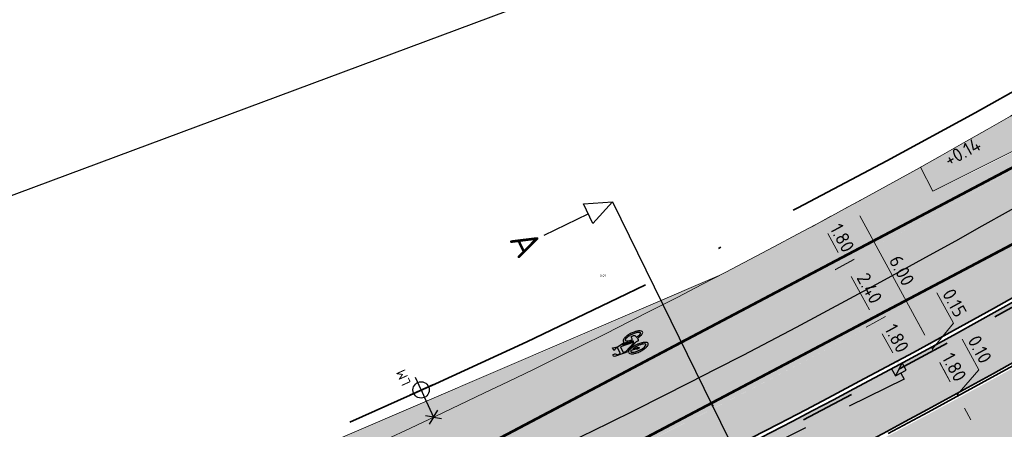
# Model space of a CAD drawing. Header units: metres. Extents: x 132493 to 134960, y 502695 to 503907.
# Tile 11 of 144: x 132619 to 132655, y 502793 to 502808. Entities that reach past the tile are written whole.
import ezdxf
from ezdxf.enums import TextEntityAlignment as Align

# ---------------------------------------------------------------- set-up
doc = ezdxf.new("R2010")
doc.units = ezdxf.units.M
for name, pattern in [('RI-HWA_KOLKAANSLUITING', [4.3, 2.5, -1.8]), ('VH-OPSLUITBAND_100X200', [16, 8, -2, 4, -2]), ('VH-TROTTOIRBAND_130-150', [15, 5, -2, 2, -2, 2, -2]), ('VW-1-1_STREEP', [2, 1, -1]), ('XX-PROJECTGRENS', [18, 12, -3, 0, -3])]:
    doc.linetypes.add(name, pattern=pattern)
doc.layers.get('Defpoints').update_dxf_attribs({"color": 3})
for name, color, linetype, lineweight, plot in [('ARC-hoev-btt-300x300x45-grijs-nieuw', 8, 'Continuous', 18, False), ('ARC-hoev-fietsstrook-plateau-drempel-afalt rood', 241, 'Continuous', 18, False), ('ARC-hoev-gras zaaien', 73, 'Continuous', 35, False), ('ARC-hoev-overlagen asfalt rijbaan', 13, 'Continuous', 18, False), ('ARC-hoev-overlagen rood asfalt fiets', 10, 'Continuous', 35, False), ('X-XX-AL-HULPLIJN-GD', 7, 'Continuous', 25, False)]:
    doc.layers.add(name, color=color, linetype=linetype, lineweight=lineweight, plot=plot)
for name, color, linetype, lineweight in [('B02-WE-IE-MEUBILAIR_WEGMEUBILAIR-S', 11, 'Continuous', 25), ('N-WE-KG-GRENS_WERKGRENS-G', 5, 'XX-PROJECTGRENS', 35), ('N-WE-RI-HWA_KOLKAANSLUITING_PVC_125-G', 160, 'RI-HWA_KOLKAANSLUITING', 25), ('N-WE-RI-KOLK-S', 150, 'Continuous', 25), ('N-WE-VH-GOOT_TEGEL-G', 170, 'Continuous', 35), ('N-WE-VH-KANTOPSLUITING_OPSLUITBAND_100X200-G', 150, 'VH-OPSLUITBAND_100X200', 35), ('N-WE-VH-KANTOPSLUITING_TROTTOIRBAND_130 150-G', 210, 'VH-TROTTOIRBAND_130-150', 35), ('N-WE-VH-KANTOPSLUITING_VOORKANTBAND-G', 7, 'Continuous', 35), ('N-WE-VH-KANTVERHARDING-G', 2, 'Continuous', 18), ('N-WE-VH-VERHARDING_ASFALT_TRAPSGEWIJSFREZEN-G', 212, 'VH-TRAPSGEWIJSFREZEN', 18), ('N-WE-VW-MARKERING_LANGS_STREEP_11_010-G', 7, 'VW-1-1_STREEP', 13), ('N-WE-VW-MARKERING_SYMBOOL-S', 7, 'Continuous', 25), ('X-XX-AL-DETAIL1-M', 7, 'Continuous', 18), ('X-XX-AL-DETAIL1-T25', 7, 'Continuous', 25), ('X-XX-AL-VERWIJZING-S', 7, 'Continuous', 25)]:
    doc.layers.add(name, color=color, linetype=linetype, lineweight=lineweight)
doc.styles.add('NLCS-ISO', font='NLCS-ISO.ttf')
doc.styles.add('NLCS-ISO-M-T18', font='NLCS-ISO.ttf', dxfattribs={"height": 1.8})
doc.styles.add('NLCS-ISO-M200-T25', font='NLCS-ISO.ttf', dxfattribs={"height": 0.5})
doc.linetypes.add('VH-TRAPSGEWIJSFREZEN', pattern='A,20,-6.25,[182,NLCS.SHX,S=20,R=0,X=0,Y=0],-6.25', length=32.5)
doc.dimstyles.new('NLCS-M200-T25-PIJL_L2_H1', dxfattribs={"dimscale": 0.2, "dimtxt": 2.5, "dimasz": 2.5, "dimexe": 2, "dimexo": 2, "dimgap": 0.7, "dimtad": 1, "dimzin": 0, "dimdsep": 46, "dimtxsty": 'NLCS-ISO-M200-T25', "dimcen": 0, "dimdle": 2, "dimclrd": 256, "dimclre": 256, "dimclrt": 256, "dimadec": 1, "dimazin": 0, "dimtfac": 1, "dimtdec": 3, "dimtofl": 0, "dimtmove": 0, "dimatfit": 3, "dimfxl": 2, "dimfxlon": 1, "dimtfillclr": 256, "dimtolj": 1, "dimtzin": 0, "dimlwd": -1, "dimlwe": -1, "dimarcsym": 0})

# ---------------------------------------------------------------- blocks, each defined once
blk = doc.blocks.new('SAL-VERWIJZING_DOORSNEDE_BOVEN-SO')
for p, q in [((-2, 9), (0, 14)), ((0, 14), (2, 9)), ((2, 9), (-2, 9)), ((0, 0), (0, 9))]:
    blk.add_line(p, q)
at = {"lineweight": 50, "style": 'NLCS-ISO'}
blk.add_attdef('...', text='', height=5, dxfattribs=at).set_placement((-0.05252548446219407, -1.187903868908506), align=Align.TOP_CENTER)
blk = doc.blocks.new('N-SRI-KOLK_TROTTOIR-SO')
blk.add_hatch(color=256).paths.add_polyline_path([(1.125000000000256, 1.499999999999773), (-1.124999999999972, 1.499999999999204), (-1.124999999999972, 5.684341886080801e-13)])
blk.add_line((-1.124999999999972, 0), (1.124999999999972, 1.499999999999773))
at = {"flags": 128}
blk.add_lwpolyline([(-1.124999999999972, 0), (1.124999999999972, 0), (1.124999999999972, 1.499999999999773), (-1.124999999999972, 1.499999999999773)], close=True, dxfattribs=at)
blk = doc.blocks.new('*D201')
at = {"layer": 'Defpoints', "color": 0, "transparency": 16777216}
for p in [(132648.8766987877, 502800.8078329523), (132652.6109336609, 502796.0090561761), (132651.2661882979, 502795.2772811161)]:
    blk.add_point(p, dxfattribs=at)
at = {"layer": 'X-XX-AL-DETAIL1-M', "transparency": 16777216}
for p, q in [((132649.3916775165, 502801.0880708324), (132650.0943719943, 502801.4704586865)), ((132649.9820171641, 502800.8400807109), (132652.3719412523, 502796.4482402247)), ((132652.2595864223, 502795.8178622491), (132652.9622809, 502796.2002501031))]:
    blk.add_line(p, q, dxfattribs=at)
for points in [[(132650.0552145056, 502800.8799127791), (132649.9088198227, 502800.8002486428), (132649.7430247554, 502801.2792647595)], [(132652.4451385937, 502796.4880722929), (132652.2987439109, 502796.4084081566), (132652.6109336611, 502796.0090561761)]]:
    blk.add_solid(points, dxfattribs=at)
at = {"layer": 'X-XX-AL-DETAIL1-M', "transparency": 16777216, "insert": (132651.5195427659, 502798.8305745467), "char_height": 0.5, "attachment_point": 5, "rotation": 298.55386978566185, "style": 'NLCS-ISO-M200-T25'}
blk.add_mtext('\\A1;6.00', dxfattribs=at)
blk = doc.blocks.new('*D202')
at = {"layer": 'Defpoints', "color": 0, "transparency": 16777216}
for p in [(132648.4479708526, 502798.5223566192), (132650.5658982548, 502796.9426265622), (132649.626015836, 502796.4311672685)]:
    blk.add_point(p, dxfattribs=at)
at = {"layer": 'X-XX-AL-DETAIL1-M', "transparency": 16777216}
for p, q in [((132649.0674249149, 502798.8594472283), (132649.7701193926, 502799.2418350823)), ((132649.6577645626, 502798.6114571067), (132650.3269058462, 502797.3818106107)), ((132650.2145510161, 502796.7514326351), (132650.9172454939, 502797.1338204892))]:
    blk.add_line(p, q, dxfattribs=at)
for points in [[(132649.730961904, 502798.6512891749), (132649.5845672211, 502798.5716250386), (132649.4187721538, 502799.0506411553)], [(132650.4001031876, 502797.4216426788), (132650.2537085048, 502797.3419785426), (132650.565898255, 502796.9426265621)]]:
    blk.add_solid(points, dxfattribs=at)
at = {"layer": 'X-XX-AL-DETAIL1-M', "transparency": 16777216, "insert": (132650.3348987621, 502798.1830479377), "char_height": 0.5, "attachment_point": 5, "rotation": 298.55386978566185, "style": 'NLCS-ISO-M200-T25'}
blk.add_mtext('\\A1;2.40', dxfattribs=at)
blk = doc.blocks.new('*D203')
at = {"layer": 'Defpoints', "color": 0, "transparency": 16777216}
for p in [(132647.8153944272, 502800.2328599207), (132649.4157929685, 502799.0561158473), (132648.624326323, 502798.6254205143)]:
    blk.add_point(p, dxfattribs=at)
at = {"layer": 'X-XX-AL-DETAIL1-M', "transparency": 16777216}
for p, q in [((132648.2047514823, 502800.4447377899), (132648.9074459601, 502800.8271256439)), ((132648.79509113, 502800.1967476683), (132649.1768005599, 502799.4952998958)), ((132649.0644457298, 502798.8649219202), (132649.7671402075, 502799.2473097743))]:
    blk.add_line(p, q, dxfattribs=at)
for points in [[(132648.8682884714, 502800.2365797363), (132648.7218937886, 502800.1569156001), (132648.5560987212, 502800.6359317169)], [(132649.2499979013, 502799.5351319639), (132649.1036032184, 502799.4554678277), (132649.4157929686, 502799.0561158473)]]:
    blk.add_solid(points, dxfattribs=at)
at = {"layer": 'X-XX-AL-DETAIL1-M', "transparency": 16777216, "insert": (132649.3285094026, 502800.032437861), "char_height": 0.5, "attachment_point": 5, "rotation": 298.55386978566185, "style": 'NLCS-ISO-M200-T25'}
blk.add_mtext('\\A1;1.80', dxfattribs=at)
blk = doc.blocks.new('*D204')
at = {"layer": 'Defpoints', "color": 0, "transparency": 16777216}
for p in [(132649.7435982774, 502796.4955666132), (132651.4266321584, 502795.3609001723), (132650.0978915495, 502794.6378344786)]:
    blk.add_point(p, dxfattribs=at)
at = {"layer": 'X-XX-AL-DETAIL1-M', "transparency": 16777216}
for p, q in [((132650.2143771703, 502796.7517521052), (132650.917071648, 502797.1341399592)), ((132650.8047168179, 502796.5037619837), (132651.1876397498, 502795.8000842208)), ((132651.0752849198, 502795.1697062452), (132651.7779793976, 502795.5520940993))]:
    blk.add_line(p, q, dxfattribs=at)
for points in [[(132650.8779141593, 502796.5435940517), (132650.7315194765, 502796.4639299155), (132650.5657244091, 502796.9429460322)], [(132651.2608370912, 502795.839916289), (132651.1144424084, 502795.7602521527), (132651.4266321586, 502795.3609001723)]]:
    blk.add_solid(points, dxfattribs=at)
at = {"layer": 'X-XX-AL-DETAIL1-M', "transparency": 16777216, "insert": (132651.3387418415, 502796.3383371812), "char_height": 0.5, "attachment_point": 5, "rotation": 298.55386978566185, "style": 'NLCS-ISO-M200-T25'}
blk.add_mtext('\\A1;1.80', dxfattribs=at)
blk = doc.blocks.new('SAL-HOOGTELABEL_AHN-SO')
at = {"color": 0, "linetype": 'ByBlock', "lineweight": -2, "style": 'NLCS-ISO-M-T18'}
blk.add_attdef('HOOGTE', text='', height=1.8, dxfattribs=at).set_placement((2.787733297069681, 1.70530256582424e-14), align=Align.RIGHT)
at = {"color": 0, "linetype": 'ByBlock', "lineweight": -2, "style": 'NLCS-ISO-M-T18', "flags": 1}
blk.add_attdef('BRON', (0, -2), '', height=1.5, dxfattribs=at)
blk = doc.blocks.new('B-SIE-WEG_LICHTMAST_1UITHOUDER-SO')
for p, q in [((0, -2.420000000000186), (0, 2.330000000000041)), ((-5.500000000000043, 0), (-6.338789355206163, 1.24355635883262)), ((-5.500000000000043, 0), (-6.338789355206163, -1.24355635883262)), ((-5.500000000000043, 0), (-4.661210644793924, 1.24355635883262)), ((-1.499999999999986, 0), (-5.500000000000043, 0)), ((-5.500000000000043, 0), (-4.661210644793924, -1.24355635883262)), ((0, 0), (-1.494999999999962, 0)), ((0, 0), (2.515000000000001, 0))]:
    blk.add_line(p, q)
blk.add_circle((-0.0004327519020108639, 6.571428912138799e-05), 1.500000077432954)
at = {"style": 'NLCS-ISO'}
blk.add_attdef('TYPE', text='', height=1.8, dxfattribs=at).set_placement((0, 2.330000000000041), align=Align.BOTTOM_CENTER)
blk = doc.blocks.new('*D341')
at = {"layer": 'Defpoints', "color": 0, "transparency": 16777216}
for p in [(132651.8163054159, 502795.4058691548), (132653.5410818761, 502794.2997706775), (132652.2160242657, 502793.5787091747)]:
    blk.add_point(p, dxfattribs=at)
at = {"layer": 'X-XX-AL-DETAIL1-M', "transparency": 16777216}
for p, q in [((132652.3312841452, 502795.6861070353), (132653.0339786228, 502796.0684948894)), ((132652.9216237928, 502795.4381169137), (132653.3020894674, 502794.7389547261)), ((132653.1897346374, 502794.1085767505), (132653.8924291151, 502794.4909646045))]:
    blk.add_line(p, q, dxfattribs=at)
for points in [[(132652.9948211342, 502795.4779489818), (132652.8484264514, 502795.3982848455), (132652.682631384, 502795.8773009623)], [(132653.3752868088, 502794.7787867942), (132653.228892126, 502794.699122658), (132653.5410818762, 502794.2997706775)]]:
    blk.add_solid(points, dxfattribs=at)
at = {"layer": 'X-XX-AL-DETAIL1-M', "transparency": 16777216, "insert": (132653.4544201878, 502795.2749498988), "char_height": 0.5, "attachment_point": 5, "rotation": 298.55386978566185, "style": 'NLCS-ISO-M200-T25'}
blk.add_mtext('\\A1;1.80', dxfattribs=at)
blk = doc.blocks.new('*D342')
at = {"layer": 'Defpoints', "color": 0, "transparency": 16777216}
for p in [(132651.7446076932, 502795.5376243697), (132652.6807194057, 502795.8808145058), (132651.3633928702, 502795.1639600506)]:
    blk.add_point(p, dxfattribs=at)
at = {"layer": 'X-XX-AL-DETAIL1-M', "transparency": 16777216}
for p, q in [((132653.4270436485, 502796.8898320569), (132652.815223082, 502798.0141432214)), ((132652.3719412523, 502796.4482402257), (132652.1329488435, 502796.8874242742)), ((132652.6458265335, 502795.9449353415), (132653.4270436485, 502796.8898320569)), ((132652.2595864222, 502795.81786225), (132652.9622809, 502796.2002501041)), ((132652.3293721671, 502795.6896205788), (132653.0320666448, 502796.0720084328)), ((132652.6109336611, 502796.0090561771), (132652.6807194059, 502795.8808145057)), ((132652.9197118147, 502795.4416304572), (132653.1587042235, 502795.0024464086))]:
    blk.add_line(p, q, dxfattribs=at)
for points in [[(132652.4451385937, 502796.4880722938), (132652.2987439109, 502796.4084081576), (132652.6109336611, 502796.0090561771)], [(132652.9929091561, 502795.4814625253), (132652.8465144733, 502795.401798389), (132652.6807194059, 502795.8808145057)]]:
    blk.add_solid(points, dxfattribs=at)
at = {"layer": 'X-XX-AL-DETAIL1-M', "transparency": 16777216, "insert": (132653.4636969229, 502797.6384017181), "char_height": 0.5, "attachment_point": 5, "rotation": 298.55386978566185, "style": 'NLCS-ISO-M200-T25'}
blk.add_mtext('\\A1;0.15', dxfattribs=at)
blk = doc.blocks.new('*D343')
at = {"layer": 'Defpoints', "color": 0, "transparency": 16777216}
for p in [(132653.589908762, 502794.2100440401), (132652.674755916, 502793.8283388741), (132652.6861941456, 502793.7182663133)]:
    blk.add_point(p, dxfattribs=at)
at = {"layer": 'X-XX-AL-DETAIL1-M', "transparency": 16777216}
for p, q in [((132654.3571918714, 502795.1805465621), (132653.7453713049, 502796.3048577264)), ((132653.3020894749, 502794.73895473), (132653.0630970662, 502795.1781387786)), ((132653.565495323, 502794.2549073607), (132654.3571918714, 502795.1805465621)), ((132653.1897346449, 502794.1085767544), (132653.8924291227, 502794.4909646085)), ((132653.2385615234, 502794.018850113), (132653.9412560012, 502794.4012379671)), ((132653.5410818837, 502794.2997706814), (132653.5899087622, 502794.21004404)), ((132653.828901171, 502793.7708599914), (132654.0678935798, 502793.3316759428))]:
    blk.add_line(p, q, dxfattribs=at)
for points in [[(132653.3752868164, 502794.7787867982), (132653.2288921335, 502794.699122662), (132653.5410818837, 502794.2997706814)], [(132653.9020985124, 502793.8106920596), (132653.7557038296, 502793.7310279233), (132653.5899087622, 502794.21004404)]]:
    blk.add_solid(points, dxfattribs=at)
at = {"layer": 'X-XX-AL-DETAIL1-M', "transparency": 16777216, "insert": (132654.3938451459, 502795.9291162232), "char_height": 0.5, "attachment_point": 5, "rotation": 298.55386978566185, "style": 'NLCS-ISO-M200-T25'}
blk.add_mtext('\\A1;0.10', dxfattribs=at)
blk = doc.blocks.new('N-SVW-MARKERING_SYMBOOL_FIETS_1.35')
h = blk.add_hatch(color=256)
h.paths.add_polyline_path([(-0.04499837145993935, 1.349999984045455), (-0.06976901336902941, 1.349999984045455), (-0.06976901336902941, 1.35), (-0.0945396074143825, 1.35, 0.2360683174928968), (-0.1193102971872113, 1.325229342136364), (-0.131695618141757, 1.288073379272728), (-0.1832587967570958, 0.7663029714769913, 0.006813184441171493), (-0.1885121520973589, 0.7728116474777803, 0.2231196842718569), (-0.2307781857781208, 0.7926605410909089, 0.2231196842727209), (-0.2730442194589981, 0.7728116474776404, 0.09064812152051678), (-0.3271133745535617, 0.6765780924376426, 0.04745077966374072), (-0.3555239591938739, 0.5585754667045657, 0.03537354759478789), (-0.3670167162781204, 0.3963302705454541, 0.03537354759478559), (-0.3555239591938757, 0.2340850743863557, 0.04745077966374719), (-0.3271133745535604, 0.1160824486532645, 0.09064812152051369), (-0.2730442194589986, 0.01984889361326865, 0.2231196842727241), (-0.2307781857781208, -2.710505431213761e-20, 0.223119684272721), (-0.1885121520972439, 0.01984889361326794, 0.0906481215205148), (-0.1344429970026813, 0.116082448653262, 0.04745077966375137), (-0.1060324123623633, 0.2340850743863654, 0.03537354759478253), (-0.0945396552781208, 0.3963302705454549, 0.03537354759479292), (-0.1060324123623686, 0.5585754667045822, 0.04745077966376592), (-0.1344429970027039, 0.6765780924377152, 0.038863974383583), (-0.1533803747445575, 0.7202944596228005), (-0.1478054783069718, 0.7834766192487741), (0.01692823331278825, 0.3546412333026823), (0.01692823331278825, 0.2972477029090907, 0.5446649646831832), (0.05408419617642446, 0.2600917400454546), (0.1103382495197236, 0.2722041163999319, 0.008345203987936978), (0.1151182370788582, 0.2340850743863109, 0.04745077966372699), (0.1435288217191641, 0.1160824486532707, 0.09064812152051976), (0.1975979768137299, 0.01984889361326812, 0.2231196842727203), (0.2398640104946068, -2.710505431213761e-20, 0.2231196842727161), (0.2821300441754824, 0.01984889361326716, 0.09064812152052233), (0.336199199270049, 0.1160824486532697, 0.04745077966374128), (0.3646097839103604, 0.2340850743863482, 0.03537354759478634), (0.376102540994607, 0.3963302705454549, 0.03537354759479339), (0.3646097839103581, 0.5585754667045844, 0.04745077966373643), (0.3361991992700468, 0.6765780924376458, 0.09064812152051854), (0.2821300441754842, 0.7728116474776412, 0.22311968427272), (0.2398640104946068, 0.7926605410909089, 0.2231196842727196), (0.1975979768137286, 0.7728116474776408, 0.006813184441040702), (0.1923446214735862, 0.7663029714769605), (0.1407814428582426, 1.040366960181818), (0.1531667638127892, 1.139449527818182), (0.165552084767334, 1.127064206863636), (0.1903227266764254, 1.238532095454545, 0.5489458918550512), (0.1779374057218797, 1.25091741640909), (0.091240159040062, 1.25091741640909), (0.091240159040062, 1.201376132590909), (0.1226163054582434, 1.169999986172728), (0.1160108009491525, 1.077522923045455), (-0.1218602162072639, 1.077522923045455), (-0.1098166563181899, 1.214016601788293, -0.2817769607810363), (-0.06976901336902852, 1.238532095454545), (-0.04499837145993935, 1.238532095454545)])
h.paths.add_polyline_path([(0.1036254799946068, 0.9660550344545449), (0.04169887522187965, 0.4582568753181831), (0.01692823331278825, 0.4582568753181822), (-0.1403706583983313, 0.8677379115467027), (-0.131695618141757, 0.966055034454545)], flags=16)
h.paths.add_polyline_path([(0.1283961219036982, 0.8793577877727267), (0.1608345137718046, 0.7171658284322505, 0.03598583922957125), (0.1435288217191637, 0.6765780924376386, 0.04745077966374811), (0.1151182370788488, 0.5585754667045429, 0.02190482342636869), (0.1052926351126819, 0.4582568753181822), (0.07885483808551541, 0.4582568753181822)], flags=16)
h.paths.add_polyline_path([(-0.2051783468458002, 0.6923682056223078, -0.01664003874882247), (-0.1957776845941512, 0.677412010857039), (-0.2183928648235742, 0.5077981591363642), (-0.2431635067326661, 0.4458715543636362), (-0.2431635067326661, 0.3715596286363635, 0.7207592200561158), (-0.2307781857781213, 0.3591743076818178, 0.1622776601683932), (-0.2183928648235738, 0.3715596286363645), (-0.1936222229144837, 0.4211009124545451), (-0.1688515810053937, 0.5449541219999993), (-0.1643679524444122, 0.5957685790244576, -0.03090717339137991), (-0.1514351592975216, 0.5235743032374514, -0.02887400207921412), (-0.1440809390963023, 0.3963302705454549, -0.0288740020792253), (-0.1514351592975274, 0.2690862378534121, -0.03940657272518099), (-0.169473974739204, 0.177386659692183, -0.08052682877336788), (-0.2051783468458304, 0.1002923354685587, -0.249059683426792), (-0.2307781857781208, 0.08669724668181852, -0.2490596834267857), (-0.2563780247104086, 0.100292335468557, -0.08052682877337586), (-0.2920823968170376, 0.1773866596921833, -0.03940657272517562), (-0.3101212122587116, 0.269086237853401, -0.02887400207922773), (-0.3174754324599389, 0.3963302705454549, -0.02887400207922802), (-0.310121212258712, 0.5235743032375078, -0.03940657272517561), (-0.2920823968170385, 0.615273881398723, -0.08052682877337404), (-0.256378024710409, 0.692368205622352, -0.2490596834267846), (-0.2307781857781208, 0.7059632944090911, -0.2490596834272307)], flags=16)
h.paths.add_polyline_path([(0.2398640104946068, 0.7059632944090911, -0.2490596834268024), (0.2654638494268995, 0.6923682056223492, -0.08052682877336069), (0.3011682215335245, 0.6152738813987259, -0.03940657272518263), (0.3192070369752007, 0.5235743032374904, -0.02887400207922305), (0.3265612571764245, 0.3963302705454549, -0.02887400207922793), (0.3192070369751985, 0.2690862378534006, -0.03940657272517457), (0.301168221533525, 0.1773866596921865, -0.08052682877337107), (0.2654638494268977, 0.100292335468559, -0.2490596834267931), (0.2398640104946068, 0.08669724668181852, -0.2490596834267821), (0.214264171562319, 0.1002923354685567, -0.08052682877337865), (0.1785597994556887, 0.1773866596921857, -0.03940657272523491), (0.1605209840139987, 0.2690862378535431, -0.003097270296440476), (0.1590287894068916, 0.2826879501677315), (0.2398640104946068, 0.3096330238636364), (0.2646346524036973, 0.3591743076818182), (0.2646346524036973, 0.4334862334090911, 0.4142135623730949), (0.2398640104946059, 0.4582568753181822), (0.1549042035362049, 0.4582568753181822, -0.01484253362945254), (0.160520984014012, 0.5235743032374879, -0.0394065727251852), (0.1785597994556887, 0.6152738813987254, -0.08052682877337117), (0.2142641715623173, 0.6923682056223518, -0.2490596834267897)], flags=16)
at = {"flags": 128}
for points in [[(-0.1832587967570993, 0.7663029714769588), (-0.131695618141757, 1.288073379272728), (-0.1193102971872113, 1.325229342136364, -0.4142135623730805), (-0.06976901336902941, 1.349999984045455), (-0.04499837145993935, 1.349999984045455), (-0.04499837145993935, 1.238532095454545), (-0.06976901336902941, 1.238532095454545, 0.2817769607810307), (-0.1098166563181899, 1.214016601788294), (-0.1218602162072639, 1.077522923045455), (0.1160108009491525, 1.077522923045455), (0.1226163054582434, 1.169999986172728), (0.091240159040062, 1.201376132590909), (0.091240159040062, 1.25091741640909), (0.1779374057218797, 1.25091741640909, -0.5489458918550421), (0.1903227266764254, 1.238532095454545), (0.165552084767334, 1.127064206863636), (0.1531667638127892, 1.139449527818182), (0.1407814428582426, 1.040366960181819), (0.1923446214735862, 0.7663029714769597)], [(-0.1885121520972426, 0.7728116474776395, 0.22311968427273), (-0.2307781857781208, 0.7926605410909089, 0.2231196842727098), (-0.2730442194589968, 0.7728116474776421, 0.09064812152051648), (-0.3271133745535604, 0.676578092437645, 0.04745077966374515), (-0.3555239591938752, 0.558575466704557, 0.03537354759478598), (-0.3670167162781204, 0.3963302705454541, 0.0353735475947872), (-0.3555239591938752, 0.2340850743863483, 0.04745077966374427), (-0.3271133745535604, 0.1160824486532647, 0.09064812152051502), (-0.2730442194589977, 0.01984889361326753, 0.2231196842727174), (-0.2307781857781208, -2.710505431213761e-20, 0.2231196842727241), (-0.1885121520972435, 0.01984889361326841, 0.09064812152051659), (-0.1344429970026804, 0.1160824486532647, 0.04745077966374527), (-0.106032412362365, 0.2340850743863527, 0.03537354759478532), (-0.0945396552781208, 0.3963302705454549, 0.03537354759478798), (-0.1060324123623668, 0.5585754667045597, 0.04745077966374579), (-0.1344429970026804, 0.676578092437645, 0.03886397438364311), (-0.1533803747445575, 0.7202944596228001), (-0.1478054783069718, 0.7834766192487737), (0.01692823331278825, 0.3546412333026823), (0.01692823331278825, 0.2972477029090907, 0.544664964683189), (0.0540841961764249, 0.2600917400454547), (0.1103382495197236, 0.2722041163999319, 0.008345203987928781), (0.1151182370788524, 0.2340850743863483, 0.04745077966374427), (0.1435288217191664, 0.1160824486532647, 0.09064812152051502), (0.1975979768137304, 0.01984889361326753, 0.2231196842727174), (0.2398640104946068, -2.710505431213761e-20, 0.2231196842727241), (0.2821300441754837, 0.01984889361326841, 0.09064812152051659), (0.3361991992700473, 0.1160824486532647, 0.04745077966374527), (0.3646097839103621, 0.2340850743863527, 0.03537354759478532), (0.376102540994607, 0.3963302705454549, 0.03537354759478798), (0.3646097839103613, 0.5585754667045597, 0.04745077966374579), (0.3361991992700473, 0.676578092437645, 0.09064812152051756), (0.2821300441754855, 0.7728116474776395, 0.22311968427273), (0.2398640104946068, 0.7926605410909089, 0.2231196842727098), (0.1975979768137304, 0.7728116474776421)]]:
    blk.add_lwpolyline(points, format="xyb", dxfattribs=at)
blk.add_lwpolyline([(-0.1403706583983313, 0.8677379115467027), (0.01692823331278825, 0.4582568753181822), (0.04169887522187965, 0.4582568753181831), (0.1036254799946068, 0.966055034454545), (-0.131695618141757, 0.966055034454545)], close=True, dxfattribs=at)
for points in [[(0.1608345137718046, 0.7171658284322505, 0.03598583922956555), (0.1435288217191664, 0.676578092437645, 0.04745077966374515), (0.1151182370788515, 0.558575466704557, 0.02190482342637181), (0.1052926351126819, 0.4582568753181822), (0.07885483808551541, 0.4582568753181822), (0.1283961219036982, 0.8793577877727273)], [(-0.1643679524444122, 0.5957685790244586), (-0.1688515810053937, 0.5449541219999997), (-0.1936222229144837, 0.4211009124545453), (-0.2183928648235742, 0.3715596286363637, -0.1622776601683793), (-0.2307781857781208, 0.359174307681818, -0.7207592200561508), (-0.2431635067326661, 0.3715596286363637), (-0.2431635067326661, 0.4458715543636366), (-0.2183928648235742, 0.5077981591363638), (-0.1957776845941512, 0.6774120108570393, 0.01664003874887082), (-0.205178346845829, 0.6923682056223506, 0.2490596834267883), (-0.2307781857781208, 0.7059632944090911, 0.2490596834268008), (-0.2563780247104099, 0.6923682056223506, 0.08052682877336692), (-0.2920823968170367, 0.6152738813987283, 0.0394065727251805), (-0.3101212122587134, 0.523574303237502, 0.02887400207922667), (-0.3174754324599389, 0.3963302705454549, 0.02887400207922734), (-0.3101212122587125, 0.2690862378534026, 0.03940657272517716), (-0.2920823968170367, 0.1773866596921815, 0.08052682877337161), (-0.2563780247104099, 0.1002923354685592, 0.2490596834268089), (-0.2307781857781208, 0.08669724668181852, 0.2490596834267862), (-0.2051783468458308, 0.1002923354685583, 0.08052682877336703), (-0.169473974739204, 0.1773866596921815, 0.0394065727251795), (-0.1514351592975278, 0.2690862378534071, 0.02887400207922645), (-0.1440809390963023, 0.3963302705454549, 0.02887400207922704), (-0.1514351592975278, 0.523574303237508, 0.0309071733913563)], [(0.3265612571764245, 0.3963302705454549, 0.02887400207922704), (0.3192070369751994, 0.523574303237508, 0.0394065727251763), (0.3011682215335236, 0.6152738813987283, 0.08052682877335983), (0.2654638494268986, 0.6923682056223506, 0.2490596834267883), (0.2398640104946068, 0.7059632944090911, 0.2490596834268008), (0.2142641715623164, 0.6923682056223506, 0.08052682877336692), (0.17855979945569, 0.6152738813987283, 0.0394065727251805), (0.1605209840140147, 0.523574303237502, 0.01484253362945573), (0.1549042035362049, 0.4582568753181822), (0.2398640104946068, 0.4582568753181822, -0.4142135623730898), (0.2646346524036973, 0.4334862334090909), (0.2646346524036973, 0.359174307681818), (0.2398640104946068, 0.3096330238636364), (0.1590287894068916, 0.2826879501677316, 0.003097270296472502), (0.1605209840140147, 0.2690862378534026, 0.03940657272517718), (0.17855979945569, 0.1773866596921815, 0.0805268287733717), (0.2142641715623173, 0.1002923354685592, 0.2490596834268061), (0.2398640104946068, 0.08669724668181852, 0.2490596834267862), (0.2654638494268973, 0.1002923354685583, 0.08052682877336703), (0.3011682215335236, 0.1773866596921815, 0.0394065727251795), (0.3192070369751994, 0.2690862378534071, 0.02887400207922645)]]:
    blk.add_lwpolyline(points, format="xyb", close=True, dxfattribs=at)
for centre, radius, start, end in [((-0.4247008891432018, 0.5768019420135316), 0.3069282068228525, 38.12735981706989, 39.68880251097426), ((0.4337867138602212, 0.5768019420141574), 0.3069282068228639, 140.3111974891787, 141.8726401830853)]:
    blk.add_arc(centre, radius, start, end)

msp = doc.modelspace()

# ---------------------------------------------------------------- hatches: boundary and pattern name
at = {"layer": 'ARC-hoev-btt-300x300x45-grijs-nieuw', "transparency": 33554687}
h = msp.add_hatch(color=256, dxfattribs=at)
h.dxf.hatch_style = 1
edge = h.paths.add_edge_path()
edge.add_arc((132487.1592913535, 503098.3364729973), 344.6431033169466, 294.8728595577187, 303.9960486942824)
edge.add_line((132679.8615641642, 502812.6011011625), (132685.3418074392, 502816.3847765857))
edge.add_line((132685.3418074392, 502816.3847765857), (132686.3644954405, 502814.9035239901))
edge.add_line((132686.3644954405, 502814.9035239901), (132680.8842521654, 502811.1198485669))
edge.add_arc((132507.7308104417, 503061.8977576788), 304.7485423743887, 294.24226333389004, 304.62373215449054, ccw=False)
edge.add_line((132632.8592616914, 502784.0227052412), (132632.1182858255, 502785.6613083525))
at = {"layer": 'ARC-hoev-fietsstrook-plateau-drempel-afalt rood', "transparency": 33554661}
h = msp.add_hatch(color=256, dxfattribs=at)
h.dxf.hatch_style = 1
edge = h.paths.add_edge_path()
edge.add_line((132658.5248622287, 502804.6903256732), (132652.6634475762, 502801.7478401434))
edge.add_line((132652.6634475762, 502801.7478401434), (132652.2147978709, 502802.6415478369))
edge.add_arc((132506.4192785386, 503064.1403087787), 299.3959509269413, 299.1413315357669, 303.3037143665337)
edge.add_line((132670.8107092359, 502813.9136256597), (132670.8903943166, 502813.7903311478))
edge.add_arc((132397.0265286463, 503226.6501982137), 495.4338369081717, 303.5576578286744, 304.9820834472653)
edge.add_line((132681.0687834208, 502820.725717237), (132681.9778394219, 502819.4090482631))
edge.add_arc((132488.7653781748, 503092.0355296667), 334.1500464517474, 301.2556939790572, 305.3254905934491, ccw=False)
edge.add_line((132662.1418750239, 502806.3839168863), (132661.9317410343, 502806.7316308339))
edge.add_line((132661.9317410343, 502806.7316308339), (132658.5248622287, 502804.6903256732))
at = {"layer": 'ARC-hoev-gras zaaien', "transparency": 33554623}
h = msp.add_hatch(color=256, dxfattribs=at)
h.dxf.hatch_style = 1
edge = h.paths.add_edge_path()
edge.add_arc((132719.5677656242, 502813.2639809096), 15.90361285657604, 258.8046359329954, 290.0968952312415)
edge.add_line((132725.0323870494, 502798.3286933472), (132725.0518172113, 502799.252588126))
edge.add_arc((132729.4455425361, 502839.0858949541), 40.07489432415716, 218.2727767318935, 263.70556025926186, ccw=False)
edge.add_line((132697.9839147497, 502814.2632614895), (132695.7259318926, 502817.0430023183))
edge.add_arc((132692.7801339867, 502814.4115056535), 3.949999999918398, 41.77458173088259, 124.6220164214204)
edge.add_line((132690.5359019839, 502817.6620321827), (132680.9410681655, 502811.037556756))
edge.add_arc((132514.4820297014, 503049.7314443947), 291.0040953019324, 293.247541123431, 304.8909371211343, ccw=False)
edge.add_line((132629.3426339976, 502782.3545099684), (132629.731435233, 502778.740659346))
edge.add_line((132629.731435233, 502778.740659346), (132630.4356044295, 502777.3371102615))
edge.add_line((132630.4356044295, 502777.3371102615), (132631.3934773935, 502777.8176810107))
edge.add_line((132631.3934773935, 502777.8176810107), (132630.71, 502779.303))
edge.add_line((132630.71, 502779.303), (132632.234, 502780.4849999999))
edge.add_line((132632.234, 502780.4849999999), (132654.9669999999, 502788.6525000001))
edge.add_line((132654.9669999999, 502788.6525000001), (132677.518, 502796.707))
edge.add_line((132677.518, 502796.707), (132684.976, 502797.975))
edge.add_line((132684.976, 502797.975), (132692.6575, 502799.2440000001))
edge.add_line((132692.6575, 502799.2440000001), (132700.243, 502800.7580000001))
edge.add_line((132700.243, 502800.7580000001), (132706.478, 502800.1730000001))
edge.add_line((132706.478, 502800.1730000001), (132716.48, 502797.6630000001))
h = msp.add_hatch(color=256, dxfattribs=at)
h.dxf.hatch_style = 1
edge = h.paths.add_edge_path()
edge.add_arc((132519.9826259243, 502749.4055055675), 0.6500000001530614, 20.39732284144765, 110.397322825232)
edge.add_line((132519.7560825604, 502750.0147494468), (132554.8050473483, 502763.0409385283))
edge.add_line((132554.8050473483, 502763.0409385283), (132555.0181968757, 502762.8935225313))
edge.add_line((132555.0181968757, 502762.8935225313), (132617.3953980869, 502787.0978462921))
edge.add_arc((132159.7053313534, 503911.5603245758), 1214.041211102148, 292.1478022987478, 293.5512580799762)
edge.add_arc((132507.6238599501, 503062.0687258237), 297.000000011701, 291.0246504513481, 297.50777953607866, ccw=False)
edge.add_line((132614.1784228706, 502784.8411566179), (132547.7106765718, 502759.2937636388))
edge.add_line((132547.7106765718, 502759.2937636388), (132547.656861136, 502759.4337775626))
edge.add_line((132547.656861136, 502759.4337775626), (132540.0670203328, 502756.5165634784))
edge.add_arc((132544.4260706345, 502745.1754356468), 12.1500000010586, 111.0246504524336, 133.987653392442)
edge.add_arc((132529.1469970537, 502761.0042040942), 9.850000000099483, 269.50098811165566, 313.9876533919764, ccw=False)
edge.add_arc((132528.9292647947, 502736.0051522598), 15.1499999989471, 89.50098811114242, 111.0246504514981)
edge.add_line((132523.4939057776, 502750.1465585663), (132521.1176688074, 502749.2332334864))
edge.add_arc((132520.9920994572, 502749.5599326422), 0.3500000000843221, 200.3973228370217, 291.02465043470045, ccw=False)
edge.add_line((132520.6640450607, 502749.4379477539), (132520.5918698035, 502749.6320489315))
at = {"layer": 'ARC-hoev-overlagen asfalt rijbaan', "transparency": 33554636}
h = msp.add_hatch(color=256, dxfattribs=at)
h.dxf.hatch_style = 1
h.paths.add_polyline_path([(132614.8062696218, 502783.2076608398), (132602.4304230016, 502778.4509083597), (132603.3273469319, 502776.1173429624), (132615.7031935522, 502780.8740954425, 0.04388312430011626), (132663.4402625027, 502804.2354427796), (132662.1472070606, 502806.3750938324, -0.04388159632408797)])
at = {"layer": 'ARC-hoev-overlagen rood asfalt fiets', "transparency": 33554534}
h = msp.add_hatch(color=256, dxfattribs=at)
h.dxf.hatch_style = 1
edge = h.paths.add_edge_path()
edge.add_line((132662.1427614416, 502806.382450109), (132661.9317410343, 502806.7316308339))
edge.add_arc((132612.9949363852, 502886.6288364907), 93.69297903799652, 295.0486906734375, 301.48734743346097, ccw=False)
edge.add_line((132652.6634475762, 502801.7478401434), (132652.2147978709, 502802.6415478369))
edge.add_arc((132507.7612525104, 503061.7751415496), 296.6766693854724, 291.0202246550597, 299.1374007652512, ccw=False)
edge.add_line((132614.1784228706, 502784.8411566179), (132601.8025762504, 502780.0844041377))
edge.add_line((132601.8025762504, 502780.0844041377), (132602.4304230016, 502778.4509083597))
edge.add_line((132602.4304230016, 502778.4509083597), (132614.8062696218, 502783.2076608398))
edge.add_arc((132507.6238533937, 503062.0687392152), 298.7500148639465, 291.024650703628, 301.1458298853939)
h = msp.add_hatch(color=256, dxfattribs=at)
h.dxf.hatch_style = 1
edge = h.paths.add_edge_path()
edge.add_line((132664.2624569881, 502802.8749370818), (132663.4358066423, 502804.2428160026))
edge.add_arc((132507.6238599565, 503062.0687258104), 301.2499999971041, 291.0246504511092, 301.1458301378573, ccw=False)
edge.add_line((132615.7031935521, 502780.8740954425), (132603.3273469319, 502776.1173429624))
edge.add_line((132603.3273469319, 502776.1173429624), (132603.9013782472, 502774.6238611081))
edge.add_line((132603.9013782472, 502774.6238611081), (132616.2772248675, 502779.3806135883))
edge.add_arc((132507.7129380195, 503061.8643963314), 302.6273151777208, 291.0227873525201, 301.1514049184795)

# ---------------------------------------------------------------- linework, layer by layer
at = {"layer": 'Defpoints', "flags": 128}
msp.add_lwpolyline([(132545.285029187, 502755.1474812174), (132615.254731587, 502782.0408781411, 0.05939941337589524), (132678.0718601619, 502815.1932932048), (132682.6880394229, 502818.3804006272), (132689.2124280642, 502822.8849760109, 0.03522503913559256), (132700.2017022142, 502831.6754618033), (132709.0308616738, 502839.8203976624)], format="xyb", dxfattribs=at)
at = {"layer": 'Defpoints', "elevation": -7055.849716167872, "flags": 128}
msp.add_lwpolyline([(132515.6407453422, 502694.5205919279), (132493.1757839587, 502754.8372004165), (132672.9139215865, 502821.7807906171), (132690.452397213, 502774.6914276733), (132565.4683856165, 502728.141051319), (132570.3948818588, 502714.9138056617)], close=True, dxfattribs=at)
at = {"layer": 'N-WE-KG-GRENS_WERKGRENS-G', "flags": 128}
msp.add_lwpolyline([(132714.2253158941, 502831.3904483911), (132712.7400949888, 502830.0161407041), (132714.1731425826, 502827.1052403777), (132719.4251604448, 502816.1866046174), (132713.9174027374, 502811.8229371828, 0.04161843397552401), (132718.6427681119, 502809.6287933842, 0.09745513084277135), (132725.8804583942, 502809.0646027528), (132725.8125626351, 502804.7527027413), (132725.6099385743, 502797.8086237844), (132725.1053925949, 502797.8233461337, -0.135959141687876), (132716.3704461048, 502797.1749889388), (132711.3572987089, 502798.4330373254), (132706.3933053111, 502799.6787505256), (132700.2689487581, 502800.2533693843, -0.009927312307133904), (132677.6423638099, 502796.2204368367), (132632.4775441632, 502780.0411305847), (132631.3302142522, 502779.1512723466), (132632.0502299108, 502777.5865491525), (132622.168617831, 502772.6569421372), (132620.9717571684, 502775.0561014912), (132620.4519287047, 502775.3022731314), (132554.7125988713, 502749.9192737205), (132553.5520077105, 502749.2593933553), (132548.0520104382, 502747.4137700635), (132545.8161554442, 502745.8969879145), (132546.8223194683, 502744.5961167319), (132545.4636435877, 502743.7122677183), (132548.2703150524, 502740.2041546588), (132546.1977120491, 502738.5524976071), (132547.2734198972, 502736.3736973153), (132545.773115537, 502735.6868012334), (132549.5112197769, 502726.1300581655), (132550.9953625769, 502723.075728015), (132548.6114247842, 502721.9184287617), (132542.8630033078, 502733.748541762), (132538.4003322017, 502731.5800659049), (132545.6203605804, 502716.6702314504), (132539.1543029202, 502713.582988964), (132538.3787504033, 502715.2073406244), (132538.8299591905, 502715.4227718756, 0.1258055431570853), (132540.8642619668, 502717.121495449), (132538.2229633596, 502722.5858758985), (132533.0917598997, 502720.1696919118), (132531.9897855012, 502722.4959291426), (132537.06849646, 502724.96466485), (132534.5651297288, 502730.1339482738), (132532.6554730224, 502734.0772605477), (132529.4452623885, 502740.761434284, 0.3885101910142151), (132526.4405938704, 502741.9752038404), (132517.3612774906, 502738.5866334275), (132516.3409391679, 502741.2473833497), (132514.3343546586, 502748.3721289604), (132518.7602017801, 502750.017851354), (132518.7078413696, 502750.1586643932), (132537.4658066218, 502757.1237498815), (132545.2267770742, 502760.1067389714), (132545.3430136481, 502759.9905023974), (132617.2179337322, 502787.5652962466, 0.0530358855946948), (132670.1520954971, 502814.1423324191), (132672.3265500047, 502817.6322222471), (132670.7549624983, 502818.6114352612), (132672.1943896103, 502820.9216431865), (132670.4513079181, 502822.0267407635), (132673.8028653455, 502827.2857703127), (132676.7105516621, 502830.3663762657), (132678.6356808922, 502831.8345226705), (132679.3636294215, 502829.7175962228), (132686.5403633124, 502831.996473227), (132685.8887513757, 502832.7922795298), (132687.7843656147, 502834.3444221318), (132685.8924956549, 502836.654941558, -0.03363462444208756), (132681.7567952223, 502842.4619635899), (132688.1466029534, 502846.9156222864), (132694.4953659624, 502837.8068472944)], format="xyb", dxfattribs=at)
at = {"layer": 'N-WE-RI-HWA_KOLKAANSLUITING_PVC_125-G', "flags": 128}
msp.add_lwpolyline([(132651.4844552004, 502795.0574543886), (132651.6028446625, 502794.8372637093), (132633.6600520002, 502785.9211551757)], dxfattribs=at)
at = {"layer": 'N-WE-VH-GOOT_TEGEL-G', "flags": 128}
msp.add_lwpolyline([(132684.3072954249, 502816.0350840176), (132679.691116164, 502812.847976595, -0.0593994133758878), (132616.2772248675, 502779.3806135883)], format="xyb", dxfattribs=at)
at = {"layer": 'N-WE-VH-KANTOPSLUITING_OPSLUITBAND_100X200-G', "flags": 128}
msp.add_lwpolyline([(132697.9839147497, 502814.2632614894), (132695.8492708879, 502816.8980491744, 0.3919381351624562), (132690.5359019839, 502817.6620321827), (132680.9410681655, 502811.037556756, -0.04866527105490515), (132629.1526417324, 502782.2719107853)], format="xyb", dxfattribs=at)
at = {"layer": 'N-WE-VH-KANTOPSLUITING_TROTTOIRBAND_130 150-G', "flags": 128}
msp.add_lwpolyline([(132684.5188893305, 502815.816616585), (132679.8615641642, 502812.6011011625, -0.04530097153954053), (132632.1182858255, 502785.6613083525)], format="xyb", dxfattribs=at)
at = {"layer": 'N-WE-VH-KANTOPSLUITING_VOORKANTBAND-G', "flags": 128}
for points in [[(132689.3711739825, 502819.3490143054), (132679.7763401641, 502812.7245388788, -0.04530109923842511), (132632.0565445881, 502785.7980125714, -0.04488790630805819)], [(132698.0616144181, 502814.3262119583), (132695.9269705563, 502816.9609996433, 0.391938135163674), (132690.4790859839, 502817.7443239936), (132680.8842521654, 502811.1198485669, -0.04863961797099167), (132629.1414355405, 502782.3760707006)]]:
    msp.add_lwpolyline(points, format="xyb", dxfattribs=at)
at = {"layer": 'N-WE-VH-KANTVERHARDING-G', "flags": 128}
msp.add_lwpolyline([(132670.808941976, 502813.9162948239, -0.05373917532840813), (132614.1784228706, 502784.8411566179), (132547.7106765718, 502759.2937636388)], format="xyb", dxfattribs=at)
at = {"layer": 'N-WE-VH-KANTVERHARDING-G'}
msp.add_lwpolyline([(132519.7560825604, 502750.0147494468), (132553.9663087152, 502762.7355989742), (132554.8050473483, 502763.0409385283), (132555.0181968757, 502762.8935225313), (132567.7716416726, 502767.8282242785), (132584.4474668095, 502774.302191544), (132601.565378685, 502780.9107593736), (132617.3953980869, 502787.0978462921), (132625.6349456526, 502790.4312602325), (132644.798966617, 502798.6451313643)], dxfattribs=at)
at = {"layer": 'N-WE-VH-VERHARDING_ASFALT_TRAPSGEWIJSFREZEN-G', "ltscale": 0.25, "flags": 128}
msp.add_lwpolyline([(132652.2147978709, 502802.641547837), (132652.6634475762, 502801.7478401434), (132658.5248622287, 502804.6903256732), (132661.9317410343, 502806.7316308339), (132664.3409382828, 502802.7450721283)], dxfattribs=at)
at = {"layer": 'N-WE-VW-MARKERING_LANGS_STREEP_11_010-G', "ltscale": 4, "const_width": 0.1, "flags": 128}
for points in [[(132602.4304230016, 502778.4509083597), (132614.8062696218, 502783.2076608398, 0.05939941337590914), (132677.3616601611, 502816.2219408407), (132681.977839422, 502819.4090482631)], [(132603.3273469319, 502776.1173429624), (132615.7031935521, 502780.8740954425, 0.05939941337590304), (132678.7820601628, 502814.1646455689), (132683.3982394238, 502817.3517529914)]]:
    msp.add_lwpolyline(points, format="xyb", dxfattribs=at)
at = {"layer": 'X-XX-AL-HULPLIJN-GD'}
msp.add_circle((132644.5475066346, 502793.8622611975), 0.02, dxfattribs=at)
at = {"layer": 'X-XX-AL-VERWIJZING-S', "flags": 128}
msp.add_lwpolyline([(132640.8700598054, 502801.3641352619), (132646.0760611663, 502790.744058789)], dxfattribs=at)

# ---------------------------------------------------------------- block references
at = {"layer": 'B02-WE-IE-MEUBILAIR_WEGMEUBILAIR-S'}
ref = msp.add_blockref('B-SIE-WEG_LICHTMAST_1UITHOUDER-SO', (132633.8242175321, 502794.4356717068), dxfattribs=dict(at, xscale=0.2, yscale=0.2, zscale=0.2, rotation=114.3627996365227))
ref.add_attrib('TYPE', 'LM', dxfattribs={"layer": '0', "height": 0.3599999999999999, "rotation": 114.3627996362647, "style": 'NLCS-ISO'}).set_placement((132633.4324120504, 502795.0072248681), align=Align.BOTTOM_CENTER)
at = {"layer": 'Defpoints', "xscale": 0.05, "yscale": 0.05, "zscale": 0.05}
msp.add_blockref('SAL-HOOGTELABEL_AHN-SO', (132640.5036070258, 502798.6068185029, -0.07199999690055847), dxfattribs=at).add_auto_attribs({'HOOGTE': '-0.07'})
at = {"layer": 'N-WE-RI-KOLK-S', "xscale": 0.1999999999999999, "yscale": 0.1999999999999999, "zscale": 0.1999999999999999, "rotation": 208.2654931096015}
msp.add_blockref('N-SRI-KOLK_TROTTOIR-SO', (132651.3423878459, 502795.3216832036), dxfattribs=at)
at = {"layer": 'N-WE-VW-MARKERING_SYMBOOL-S', "rotation": 115.8075735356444}
msp.add_blockref('N-SVW-MARKERING_SYMBOOL_FIETS_1.35', (132642.0801711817, 502796.3556304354), dxfattribs=at)
at = {"layer": 'X-XX-AL-VERWIJZING-S', "xscale": 0.2000000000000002, "yscale": 0.2000000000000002, "zscale": 0.2000000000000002, "rotation": 296.1142672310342}
msp.add_blockref('SAL-VERWIJZING_DOORSNEDE_BOVEN-SO', (132638.3558894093, 502800.1316794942), dxfattribs=at).add_auto_attribs({'...': 'A'})

# ---------------------------------------------------------------- texts
at = {"layer": 'X-XX-AL-DETAIL1-T25', "insert": (132653.0256668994, 502803.0744250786), "char_height": 0.4999999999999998, "attachment_point": 1, "rotation": 29.132167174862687, "style": 'NLCS-ISO-M200-T25'}
msp.add_mtext_dynamic_manual_height_columns('+0.14', width=2.253737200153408, gutter_width=2.499999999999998, heights=[0], dxfattribs=at)

# ---------------------------------------------------------------- dimensions: what is measured, and where the dimension line sits
at = {"layer": 'X-XX-AL-DETAIL1-M'}
for base, p1, p2, picture, middle in [((132652.6109336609, 502796.0090561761), (132648.8766987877, 502800.8078329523), (132651.2661882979, 502795.2772811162), '*D201', (132651.5195427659, 502798.8305745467)), ((132649.4157929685, 502799.0561158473), (132647.8153944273, 502800.2328599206), (132648.624326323, 502798.6254205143), '*D203', (132649.3285094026, 502800.032437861)), ((132650.5658982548, 502796.9426265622), (132648.4479708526, 502798.5223566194), (132649.626015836, 502796.4311672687), '*D202', (132650.3348987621, 502798.1830479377)), ((132651.4266321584, 502795.3609001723), (132649.7435982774, 502796.4955666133), (132650.0978915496, 502794.6378344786), '*D204', (132651.3387418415, 502796.3383371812)), ((132653.5410818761, 502794.2997706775), (132651.8163054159, 502795.4058691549), (132652.2160242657, 502793.5787091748), '*D341', (132653.4544201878, 502795.2749498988))]:
    dim = msp.add_linear_dim(base=base, p1=p1, p2=p2, angle=298.5538697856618, dimstyle='NLCS-M200-T25-PIJL_L2_H1', dxfattribs=at)
    dim.commit()
    dim.dimension.update_dxf_attribs({"geometry": picture, "text_midpoint": middle})
for base, p1, p2, picture, middle in [((132652.6807194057, 502795.8808145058), (132651.7446076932, 502795.5376243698), (132651.3633928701, 502795.1639600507), '*D342', (132653.3601257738, 502797.0128035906)), ((132653.589908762, 502794.2100440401), (132652.674755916, 502793.8283388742), (132652.6861941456, 502793.7182663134), '*D343', (132654.2902739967, 502795.3035180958))]:
    dim = msp.add_linear_dim(base=base, p1=p1, p2=p2, angle=298.5538697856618, dimstyle='NLCS-M200-T25-PIJL_L2_H1', override={"dimtmove": 1}, dxfattribs=at)
    dim.commit()
    dim.dimension.update_dxf_attribs({"geometry": picture, "text_midpoint": middle, "dimtype": 160})

doc.saveas('drawing.dxf')
